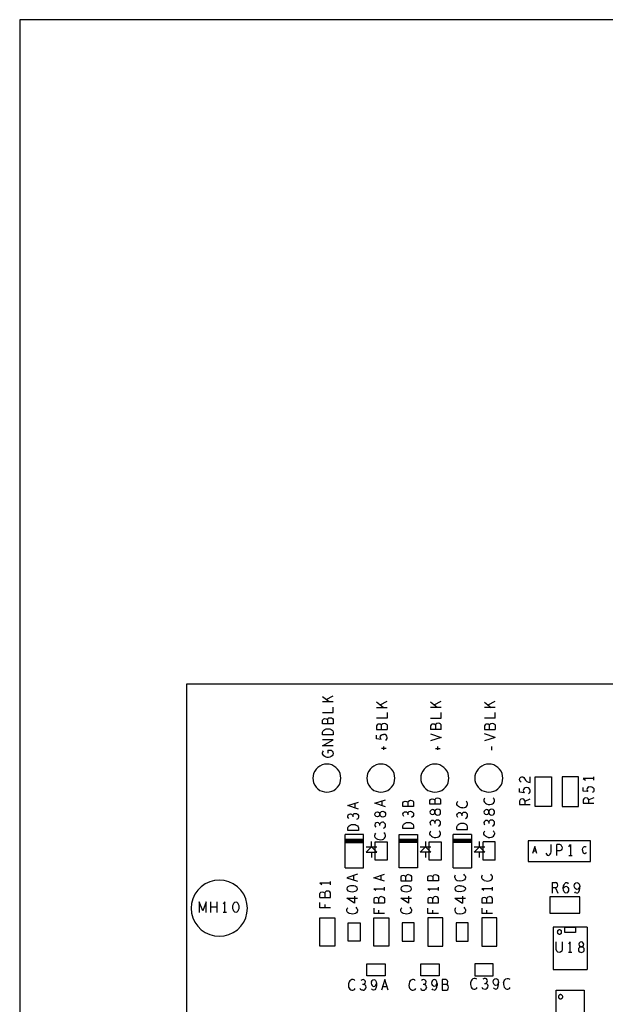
# Model space of a CAD drawing. Extents: x 23.5 to 56.5, y 21.5 to 42.5.
# Tile 8 of 15: x 23.5 to 29, y 33.4 to 42.5. Entities that reach past the tile are written whole.
import ezdxf

# ---------------------------------------------------------------- set-up
doc = ezdxf.new("R2010")
doc.units = 0
doc.layers.add('RVP8-IFD_F_tas', color=2, linetype='CONTINUOUS')

msp = doc.modelspace()

# ---------------------------------------------------------------- linework, layer by layer
at = {"layer": 'RVP8-IFD_F_tas'}
for points in [[(23.545, 21.545), (56.545, 21.545), (56.545, 42.545), (23.545, 42.545), (23.545, 21.545), (23.545, 21.545)], [(26.349, 35.917), (26.349, 35.942), (26.354, 35.953), (26.361, 35.96), (26.371, 35.966), (26.383, 35.972), (26.399, 35.973), (26.416, 35.972), (26.428, 35.966), (26.438, 35.96), (26.444, 35.953), (26.449, 35.942), (26.449, 35.917), (26.349, 35.917)], [(26.519, 35.516), (26.517, 35.538), (26.512, 35.56), (26.502, 35.581), (26.489, 35.599), (26.473, 35.615), (26.454, 35.628), (26.434, 35.638), (26.412, 35.644), (26.389, 35.646), (26.367, 35.644), (26.345, 35.638), (26.324, 35.628), (26.306, 35.615), (26.29, 35.599), (26.277, 35.581), (26.267, 35.56), (26.261, 35.538), (26.259, 35.516), (26.261, 35.493), (26.267, 35.471), (26.277, 35.451), (26.29, 35.432), (26.306, 35.416), (26.324, 35.403), (26.345, 35.394), (26.367, 35.388), (26.389, 35.386), (26.412, 35.388), (26.434, 35.394), (26.454, 35.403), (26.473, 35.416), (26.489, 35.432), (26.502, 35.451), (26.512, 35.471), (26.517, 35.493), (26.519, 35.516)], [(27.019, 35.516), (27.017, 35.538), (27.012, 35.56), (27.002, 35.581), (26.989, 35.599), (26.973, 35.615), (26.954, 35.628), (26.934, 35.638), (26.912, 35.644), (26.889, 35.646), (26.867, 35.644), (26.845, 35.638), (26.824, 35.628), (26.806, 35.615), (26.79, 35.599), (26.777, 35.581), (26.767, 35.56), (26.761, 35.538), (26.759, 35.516), (26.761, 35.493), (26.767, 35.471), (26.777, 35.451), (26.79, 35.432), (26.806, 35.416), (26.824, 35.403), (26.845, 35.394), (26.867, 35.388), (26.889, 35.386), (26.912, 35.388), (26.934, 35.394), (26.954, 35.403), (26.973, 35.416), (26.989, 35.432), (27.002, 35.451), (27.012, 35.471), (27.017, 35.493), (27.019, 35.516)], [(27.519, 35.516), (27.517, 35.538), (27.512, 35.56), (27.502, 35.581), (27.489, 35.599), (27.473, 35.615), (27.454, 35.628), (27.434, 35.638), (27.412, 35.644), (27.389, 35.646), (27.367, 35.644), (27.345, 35.638), (27.324, 35.628), (27.306, 35.615), (27.29, 35.599), (27.277, 35.581), (27.267, 35.56), (27.261, 35.538), (27.259, 35.516), (27.261, 35.493), (27.267, 35.471), (27.277, 35.451), (27.29, 35.432), (27.306, 35.416), (27.324, 35.403), (27.345, 35.394), (27.367, 35.388), (27.389, 35.386), (27.412, 35.388), (27.434, 35.394), (27.454, 35.403), (27.473, 35.416), (27.489, 35.432), (27.502, 35.451), (27.512, 35.471), (27.517, 35.493), (27.519, 35.516)], [(28.019, 35.516), (28.017, 35.538), (28.012, 35.56), (28.002, 35.581), (27.989, 35.599), (27.973, 35.615), (27.954, 35.628), (27.934, 35.638), (27.912, 35.644), (27.889, 35.646), (27.867, 35.644), (27.845, 35.638), (27.824, 35.628), (27.806, 35.615), (27.79, 35.599), (27.777, 35.581), (27.767, 35.56), (27.761, 35.538), (27.759, 35.516), (27.761, 35.493), (27.767, 35.471), (27.777, 35.451), (27.79, 35.432), (27.806, 35.416), (27.824, 35.403), (27.845, 35.394), (27.867, 35.388), (27.889, 35.386), (27.912, 35.388), (27.934, 35.394), (27.954, 35.403), (27.973, 35.416), (27.989, 35.432), (28.002, 35.451), (28.012, 35.471), (28.017, 35.493), (28.019, 35.516)], [(28.318, 35.252), (28.318, 35.528), (28.468, 35.528), (28.468, 35.252), (28.318, 35.252)], [(28.568, 35.252), (28.718, 35.252), (28.718, 35.528), (28.568, 35.528), (28.568, 35.252)], [(27.428, 35.226), (27.417, 35.229), (27.405, 35.226), (27.395, 35.219), (27.39, 35.207), (27.387, 35.215), (27.378, 35.221), (27.367, 35.224), (27.355, 35.22), (27.347, 35.211), (27.343, 35.201), (27.347, 35.191), (27.355, 35.182), (27.367, 35.178), (27.378, 35.181), (27.387, 35.187), (27.39, 35.195), (27.395, 35.183), (27.405, 35.176), (27.417, 35.173), (27.428, 35.176), (27.437, 35.182), (27.442, 35.192), (27.443, 35.201), (27.442, 35.21), (27.437, 35.22), (27.428, 35.226)], [(26.895, 35.156), (26.885, 35.163), (26.88, 35.175), (26.877, 35.167), (26.868, 35.161), (26.857, 35.158), (26.845, 35.162), (26.837, 35.171), (26.833, 35.181), (26.837, 35.191), (26.845, 35.2), (26.857, 35.204), (26.868, 35.201), (26.877, 35.195), (26.88, 35.187), (26.88, 35.175), (26.88, 35.187), (26.885, 35.199), (26.895, 35.206), (26.907, 35.209), (26.918, 35.206), (26.927, 35.2), (26.932, 35.19), (26.933, 35.181), (26.932, 35.172), (26.927, 35.162), (26.918, 35.156), (26.907, 35.153), (26.895, 35.156)], [(27.39, 35.207), (27.39, 35.195), (27.39, 35.207)], [(27.89, 35.195), (27.89, 35.207), (27.89, 35.195)], [(26.583, 35.03), (26.583, 35.055), (26.588, 35.066), (26.595, 35.073), (26.605, 35.079), (26.617, 35.085), (26.633, 35.086), (26.65, 35.085), (26.662, 35.079), (26.672, 35.073), (26.678, 35.066), (26.683, 35.055), (26.683, 35.03), (26.583, 35.03)], [(27.093, 35.05), (27.093, 35.075), (27.098, 35.086), (27.105, 35.093), (27.115, 35.099), (27.127, 35.105), (27.143, 35.106), (27.16, 35.105), (27.172, 35.099), (27.182, 35.093), (27.188, 35.086), (27.193, 35.075), (27.193, 35.05), (27.093, 35.05)], [(27.058, 34.686), (27.058, 34.994), (27.228, 34.994), (27.228, 34.686), (27.058, 34.686)], [(27.228, 34.919), (27.058, 34.919), (27.058, 34.95), (27.228, 34.95), (27.228, 34.919)], [(26.948, 34.925), (26.948, 34.755), (26.838, 34.755), (26.838, 34.925), (26.948, 34.925)], [(27.448, 34.925), (27.448, 34.755), (27.338, 34.755), (27.338, 34.925), (27.448, 34.925)], [(28.254, 34.936), (28.254, 34.744), (28.832, 34.744), (28.832, 34.936), (28.254, 34.936)], [(25.653, 34.31), (25.649, 34.355), (25.638, 34.399), (25.619, 34.44), (25.593, 34.477), (25.561, 34.509), (25.523, 34.535), (25.482, 34.554), (25.439, 34.566), (25.393, 34.57), (25.348, 34.566), (25.305, 34.554), (25.263, 34.535), (25.226, 34.509), (25.194, 34.477), (25.168, 34.44), (25.149, 34.399), (25.137, 34.355), (25.133, 34.31), (25.137, 34.265), (25.149, 34.221), (25.168, 34.18), (25.194, 34.143), (25.226, 34.111), (25.263, 34.085), (25.305, 34.066), (25.348, 34.054), (25.393, 34.05), (25.439, 34.054), (25.482, 34.066), (25.523, 34.085), (25.561, 34.111), (25.593, 34.143), (25.619, 34.18), (25.638, 34.221), (25.649, 34.265), (25.653, 34.31)], [(26.623, 34.519), (26.608, 34.518), (26.595, 34.514), (26.585, 34.509), (26.577, 34.501), (26.573, 34.491), (26.577, 34.481), (26.585, 34.473), (26.595, 34.468), (26.608, 34.464), (26.623, 34.463), (26.638, 34.464), (26.652, 34.468), (26.662, 34.473), (26.67, 34.481), (26.673, 34.491), (26.67, 34.501), (26.662, 34.509), (26.652, 34.514), (26.638, 34.518), (26.623, 34.519)], [(27.323, 34.36), (27.423, 34.36), (27.423, 34.402), (27.417, 34.41), (27.407, 34.416), (27.395, 34.418), (27.383, 34.416), (27.373, 34.408), (27.37, 34.399), (27.365, 34.404), (27.357, 34.408), (27.345, 34.41), (27.335, 34.408), (27.328, 34.403), (27.323, 34.394), (27.323, 34.36)], [(28.731, 34.415), (28.455, 34.415), (28.455, 34.265), (28.731, 34.265), (28.731, 34.415)], [(25.557, 34.273), (25.546, 34.27), (25.536, 34.273), (25.529, 34.282), (25.524, 34.292), (25.52, 34.305), (25.519, 34.32), (25.52, 34.335), (25.524, 34.348), (25.529, 34.358), (25.536, 34.367), (25.546, 34.37), (25.557, 34.367), (25.564, 34.358), (25.569, 34.348), (25.573, 34.335), (25.574, 34.32), (25.573, 34.305), (25.569, 34.292), (25.564, 34.282), (25.557, 34.273)], [(26.462, 33.958), (26.324, 33.958), (26.324, 34.222), (26.462, 34.222), (26.462, 33.958)], [(26.962, 34.222), (26.962, 33.958), (26.824, 33.958), (26.824, 34.222), (26.962, 34.222)], [(27.324, 34.222), (27.324, 33.958), (27.462, 33.958), (27.462, 34.222), (27.324, 34.222)], [(26.698, 34.005), (26.588, 34.005), (26.588, 34.175), (26.698, 34.175), (26.698, 34.005)], [(27.088, 34.175), (27.088, 34.005), (27.198, 34.005), (27.198, 34.175), (27.088, 34.175)], [(27.588, 34.175), (27.588, 34.005), (27.698, 34.005), (27.698, 34.175), (27.588, 34.175)], [(28.593, 34.086), (28.593, 34.136), (28.693, 34.136), (28.693, 34.086), (28.593, 34.086)], [(28.563, 34.09), (28.563, 34.093), (28.562, 34.097), (28.561, 34.1), (28.559, 34.103), (28.556, 34.105), (28.553, 34.107), (28.55, 34.109), (28.547, 34.11), (28.543, 34.11), (28.54, 34.11), (28.537, 34.109), (28.533, 34.107), (28.531, 34.105), (28.528, 34.103), (28.526, 34.1), (28.525, 34.097), (28.524, 34.093), (28.523, 34.09), (28.524, 34.086), (28.525, 34.083), (28.526, 34.08), (28.528, 34.077), (28.531, 34.075), (28.533, 34.073), (28.537, 34.071), (28.54, 34.07), (28.543, 34.07), (28.547, 34.07), (28.55, 34.071), (28.553, 34.073), (28.556, 34.075), (28.559, 34.077), (28.561, 34.08), (28.562, 34.083), (28.563, 34.086), (28.563, 34.09)], [(28.726, 33.988), (28.723, 33.977), (28.725, 33.965), (28.731, 33.957), (28.739, 33.953), (28.728, 33.948), (28.72, 33.938), (28.718, 33.927), (28.72, 33.915), (28.726, 33.907), (28.737, 33.902), (28.745, 33.9), (28.754, 33.902), (28.764, 33.907), (28.771, 33.915), (28.773, 33.927), (28.771, 33.938), (28.763, 33.948), (28.752, 33.953), (28.739, 33.953), (28.752, 33.953), (28.759, 33.957), (28.766, 33.965), (28.768, 33.977), (28.764, 33.988), (28.756, 33.997), (28.745, 34), (28.735, 33.997), (28.726, 33.988)], [(26.928, 33.685), (26.758, 33.685), (26.758, 33.795), (26.928, 33.795), (26.928, 33.685)], [(27.428, 33.685), (27.258, 33.685), (27.258, 33.795), (27.428, 33.795), (27.428, 33.685)], [(28.773, 33.03), (28.513, 33.03), (28.513, 33.55), (28.773, 33.55), (28.773, 33.03)], [(28.573, 33.49), (28.573, 33.493), (28.572, 33.497), (28.571, 33.5), (28.569, 33.503), (28.566, 33.505), (28.563, 33.507), (28.56, 33.509), (28.557, 33.51), (28.553, 33.51), (28.55, 33.51), (28.547, 33.509), (28.543, 33.507), (28.541, 33.505), (28.538, 33.503), (28.536, 33.5), (28.535, 33.497), (28.534, 33.493), (28.533, 33.49), (28.534, 33.486), (28.535, 33.483), (28.536, 33.48), (28.538, 33.477), (28.541, 33.475), (28.543, 33.473), (28.547, 33.471), (28.55, 33.47), (28.553, 33.47), (28.557, 33.47), (28.56, 33.471), (28.563, 33.473), (28.566, 33.475), (28.569, 33.477), (28.571, 33.48), (28.572, 33.483), (28.573, 33.486), (28.573, 33.49)]]:
    msp.add_lwpolyline(points, close=True, dxfattribs=at)
for points in [[(25.093, 28.39), (25.093, 36.39), (43.093, 36.39)], [(26.411, 36.223), (26.349, 36.271)], [(26.383, 36.245), (26.449, 36.279)], [(26.883, 36.194), (26.949, 36.228)], [(27.383, 36.194), (27.449, 36.228)], [(27.883, 36.194), (27.949, 36.228)], [(26.449, 36.223), (26.349, 36.223)], [(26.349, 36.124), (26.449, 36.124), (26.449, 36.174)], [(26.911, 36.172), (26.849, 36.22)], [(26.849, 36.172), (26.949, 36.172)], [(27.411, 36.172), (27.349, 36.22)], [(27.449, 36.172), (27.349, 36.172)], [(27.849, 36.22), (27.911, 36.172)], [(27.949, 36.172), (27.849, 36.172)], [(26.396, 36.057), (26.399, 36.066), (26.409, 36.074), (26.421, 36.076), (26.433, 36.074), (26.443, 36.068), (26.449, 36.06), (26.449, 36.018), (26.349, 36.018)], [(26.349, 36.018), (26.349, 36.052), (26.354, 36.061), (26.361, 36.066), (26.371, 36.068), (26.383, 36.066), (26.391, 36.062), (26.396, 36.057), (26.396, 36.018)], [(26.949, 36.073), (26.849, 36.073)], [(26.949, 36.123), (26.949, 36.073)], [(27.349, 36.073), (27.449, 36.073), (27.449, 36.123)], [(27.949, 36.073), (27.849, 36.073)], [(27.949, 36.073), (27.949, 36.123)], [(26.896, 35.967), (26.896, 36.006), (26.891, 36.011), (26.883, 36.015), (26.871, 36.017), (26.861, 36.015), (26.854, 36.01), (26.849, 36.001), (26.849, 35.967)], [(26.849, 35.967), (26.949, 35.967)], [(26.896, 36.006), (26.899, 36.015), (26.909, 36.023), (26.921, 36.025), (26.933, 36.023), (26.943, 36.017), (26.949, 36.009), (26.949, 35.967)], [(27.396, 36.006), (27.391, 36.011), (27.383, 36.015), (27.371, 36.017), (27.361, 36.015), (27.354, 36.01), (27.349, 36.001), (27.349, 35.967)], [(27.449, 35.967), (27.349, 35.967)], [(27.449, 35.967), (27.449, 36.009), (27.443, 36.017), (27.433, 36.023), (27.421, 36.025), (27.409, 36.023), (27.399, 36.015), (27.396, 36.006), (27.396, 35.967)], [(27.861, 36.015), (27.854, 36.01), (27.849, 36.001), (27.849, 35.967), (27.949, 35.967)], [(27.896, 35.967), (27.896, 36.006), (27.891, 36.011), (27.883, 36.015), (27.871, 36.017), (27.861, 36.015)], [(27.896, 36.006), (27.899, 36.015)], [(27.899, 36.015), (27.909, 36.023), (27.921, 36.025), (27.933, 36.023), (27.943, 36.017), (27.949, 36.009), (27.949, 35.967)], [(26.449, 35.814), (26.349, 35.814), (26.449, 35.872), (26.349, 35.872)], [(26.893, 35.875), (26.849, 35.879), (26.849, 35.913)], [(26.893, 35.875), (26.886, 35.886), (26.884, 35.895), (26.886, 35.904), (26.893, 35.913), (26.901, 35.919), (26.914, 35.922)], [(26.934, 35.866), (26.943, 35.874), (26.948, 35.883), (26.949, 35.894), (26.946, 35.905), (26.939, 35.914), (26.928, 35.921), (26.914, 35.922)], [(27.349, 35.926), (27.449, 35.894)], [(27.449, 35.894), (27.349, 35.862)], [(27.949, 35.894), (27.849, 35.926)], [(27.949, 35.894), (27.849, 35.862)], [(26.399, 35.774), (26.399, 35.749)], [(26.399, 35.774), (26.429, 35.774), (26.439, 35.766), (26.446, 35.757), (26.449, 35.745), (26.446, 35.732), (26.439, 35.723), (26.429, 35.716)], [(26.938, 35.792), (26.894, 35.792)], [(26.916, 35.778), (26.916, 35.808)], [(27.394, 35.792), (27.438, 35.792)], [(27.416, 35.778), (27.416, 35.808)], [(27.916, 35.775), (27.916, 35.808)], [(26.429, 35.716), (26.418, 35.711), (26.404, 35.708), (26.393, 35.708), (26.383, 35.711), (26.371, 35.716), (26.361, 35.723), (26.354, 35.731), (26.349, 35.741), (26.349, 35.75), (26.353, 35.76), (26.359, 35.768)], [(28.19, 35.478), (28.18, 35.485), (28.175, 35.494), (28.173, 35.504), (28.177, 35.517), (28.185, 35.526), (28.195, 35.529), (28.205, 35.527), (28.213, 35.522), (28.23, 35.497), (28.242, 35.485), (28.258, 35.478), (28.273, 35.475), (28.273, 35.529)], [(28.863, 35.512), (28.763, 35.512), (28.783, 35.497)], [(28.863, 35.497), (28.863, 35.527)], [(28.258, 35.372), (28.267, 35.38), (28.272, 35.389), (28.273, 35.4), (28.27, 35.411), (28.263, 35.42), (28.252, 35.427), (28.238, 35.428), (28.225, 35.425), (28.217, 35.419), (28.21, 35.41), (28.208, 35.401), (28.21, 35.392), (28.217, 35.381), (28.173, 35.385), (28.173, 35.419)], [(28.815, 35.435), (28.807, 35.429), (28.8, 35.42), (28.798, 35.411), (28.8, 35.402), (28.807, 35.391), (28.763, 35.395), (28.763, 35.429)], [(28.815, 35.435), (28.828, 35.438), (28.842, 35.437), (28.853, 35.43), (28.86, 35.421), (28.863, 35.41), (28.862, 35.399), (28.857, 35.39), (28.848, 35.382)], [(26.933, 35.251), (26.833, 35.283), (26.933, 35.315)], [(27.443, 35.274), (27.343, 35.274), (27.343, 35.308), (27.348, 35.317), (27.355, 35.322), (27.365, 35.324), (27.377, 35.322), (27.385, 35.318), (27.39, 35.313), (27.39, 35.274)], [(27.39, 35.313), (27.393, 35.322), (27.403, 35.33), (27.415, 35.332), (27.427, 35.33), (27.437, 35.324), (27.443, 35.316), (27.443, 35.274)], [(27.852, 35.331), (27.847, 35.323), (27.843, 35.314), (27.843, 35.304), (27.848, 35.293), (27.857, 35.284), (27.867, 35.278), (27.883, 35.273), (27.898, 35.271), (27.913, 35.274)], [(27.913, 35.274), (27.923, 35.278), (27.933, 35.285), (27.94, 35.294), (27.943, 35.303), (27.943, 35.312), (27.94, 35.321), (27.935, 35.328), (27.928, 35.335)], [(28.225, 35.273), (28.225, 35.304), (28.22, 35.313), (28.212, 35.321), (28.198, 35.323), (28.185, 35.321), (28.178, 35.314), (28.173, 35.304)], [(28.225, 35.304), (28.273, 35.323)], [(28.863, 35.333), (28.815, 35.314), (28.81, 35.323), (28.802, 35.331), (28.788, 35.333), (28.775, 35.331), (28.768, 35.324), (28.763, 35.314), (28.763, 35.283), (28.863, 35.283)], [(28.815, 35.283), (28.815, 35.314)], [(26.683, 35.23), (26.583, 35.262), (26.683, 35.294)], [(26.648, 35.282), (26.648, 35.242)], [(26.898, 35.303), (26.898, 35.263)], [(27.193, 35.253), (27.093, 35.253), (27.093, 35.287), (27.098, 35.296), (27.105, 35.301), (27.115, 35.303), (27.127, 35.301), (27.135, 35.297), (27.14, 35.292), (27.14, 35.253)], [(27.14, 35.292), (27.143, 35.301), (27.153, 35.309), (27.165, 35.311), (27.177, 35.309), (27.187, 35.303), (27.193, 35.295), (27.193, 35.253)], [(27.607, 35.253), (27.598, 35.262), (27.593, 35.273), (27.593, 35.283), (27.597, 35.292)], [(27.597, 35.292), (27.602, 35.3)], [(27.648, 35.24), (27.633, 35.242), (27.617, 35.247), (27.607, 35.253)], [(27.648, 35.24), (27.663, 35.243), (27.673, 35.247), (27.683, 35.254), (27.69, 35.263), (27.693, 35.272), (27.693, 35.281), (27.69, 35.29), (27.685, 35.297), (27.678, 35.304)], [(27.895, 35.219), (27.89, 35.207), (27.887, 35.215), (27.878, 35.221), (27.867, 35.224), (27.855, 35.22), (27.847, 35.211), (27.843, 35.201), (27.847, 35.191), (27.855, 35.182), (27.867, 35.178), (27.878, 35.181), (27.887, 35.187), (27.89, 35.195), (27.895, 35.183), (27.905, 35.176)], [(27.905, 35.176), (27.917, 35.173), (27.928, 35.176), (27.937, 35.182), (27.942, 35.192), (27.943, 35.201), (27.942, 35.21), (27.937, 35.22), (27.928, 35.226), (27.917, 35.229), (27.905, 35.226), (27.895, 35.219)], [(28.173, 35.304), (28.173, 35.273), (28.273, 35.273)], [(26.592, 35.142), (26.585, 35.154), (26.583, 35.165), (26.588, 35.176), (26.597, 35.183), (26.607, 35.185), (26.617, 35.183), (26.625, 35.176), (26.63, 35.169), (26.63, 35.157)], [(26.63, 35.169), (26.633, 35.178), (26.642, 35.187), (26.653, 35.189), (26.663, 35.188), (26.673, 35.181), (26.682, 35.171), (26.683, 35.161), (26.682, 35.15), (26.675, 35.14), (26.663, 35.132)], [(27.102, 35.162), (27.095, 35.174), (27.093, 35.185), (27.098, 35.196), (27.107, 35.203), (27.117, 35.205), (27.127, 35.203), (27.135, 35.196), (27.14, 35.189), (27.14, 35.177)], [(27.14, 35.189), (27.143, 35.198), (27.152, 35.207), (27.163, 35.209), (27.173, 35.208), (27.183, 35.201), (27.192, 35.191), (27.193, 35.181), (27.192, 35.17), (27.185, 35.16), (27.173, 35.152)], [(27.602, 35.152), (27.595, 35.164), (27.593, 35.175), (27.598, 35.186)], [(27.673, 35.142), (27.685, 35.15), (27.692, 35.16), (27.693, 35.171), (27.692, 35.181), (27.683, 35.191), (27.673, 35.198), (27.663, 35.199), (27.652, 35.197), (27.643, 35.188), (27.64, 35.179), (27.635, 35.186), (27.627, 35.193), (27.617, 35.195), (27.607, 35.193), (27.598, 35.186)], [(27.64, 35.179), (27.64, 35.167)], [(26.913, 35.051), (26.925, 35.059), (26.932, 35.069), (26.933, 35.08), (26.932, 35.09), (26.923, 35.1), (26.913, 35.107), (26.903, 35.108), (26.892, 35.106), (26.883, 35.097), (26.88, 35.088), (26.875, 35.095), (26.867, 35.102), (26.857, 35.104), (26.847, 35.102), (26.838, 35.095), (26.833, 35.084), (26.835, 35.073), (26.842, 35.061)], [(26.88, 35.076), (26.88, 35.088)], [(27.39, 35.108), (27.385, 35.115), (27.377, 35.122), (27.367, 35.124), (27.357, 35.122), (27.348, 35.115), (27.343, 35.104), (27.345, 35.093), (27.352, 35.081)], [(27.402, 35.126), (27.393, 35.117), (27.39, 35.108), (27.39, 35.096)], [(27.423, 35.071), (27.435, 35.079), (27.442, 35.089), (27.443, 35.1), (27.442, 35.11), (27.433, 35.12), (27.423, 35.127), (27.413, 35.128), (27.402, 35.126)], [(27.593, 35.04), (27.593, 35.065), (27.598, 35.076), (27.605, 35.083)], [(27.593, 35.04), (27.693, 35.04)], [(27.693, 35.04), (27.693, 35.065), (27.688, 35.076), (27.682, 35.083), (27.672, 35.089), (27.66, 35.095), (27.643, 35.096), (27.627, 35.095), (27.615, 35.089), (27.605, 35.083)], [(27.877, 35.122), (27.867, 35.124), (27.857, 35.122), (27.848, 35.115), (27.843, 35.104), (27.845, 35.093)], [(27.852, 35.081), (27.845, 35.093)], [(27.877, 35.122), (27.885, 35.115), (27.89, 35.108), (27.893, 35.117)], [(27.89, 35.108), (27.89, 35.096)], [(27.923, 35.071), (27.935, 35.079), (27.942, 35.089), (27.943, 35.1), (27.942, 35.11), (27.933, 35.12), (27.923, 35.127), (27.913, 35.128), (27.902, 35.126), (27.893, 35.117)], [(26.558, 34.686), (26.558, 34.994)], [(26.728, 34.686), (26.728, 34.994), (26.558, 34.994)], [(26.558, 34.95), (26.558, 34.919)], [(26.558, 34.95), (26.728, 34.95)], [(26.558, 34.919), (26.728, 34.919), (26.728, 34.95)], [(26.838, 34.967), (26.833, 34.978), (26.833, 34.988), (26.837, 34.997), (26.842, 35.005)], [(26.838, 34.967), (26.847, 34.958), (26.857, 34.952), (26.873, 34.947), (26.888, 34.945), (26.903, 34.948), (26.913, 34.952), (26.923, 34.959), (26.93, 34.968), (26.933, 34.977), (26.933, 34.986), (26.93, 34.995), (26.925, 35.002), (26.918, 35.009)], [(27.352, 35.025), (27.347, 35.017), (27.343, 35.008)], [(27.348, 34.987), (27.343, 34.998), (27.343, 35.008)], [(27.348, 34.987), (27.357, 34.978), (27.367, 34.972), (27.383, 34.967), (27.398, 34.965), (27.413, 34.968), (27.423, 34.972), (27.433, 34.979), (27.44, 34.988), (27.443, 34.997), (27.443, 35.006), (27.44, 35.015), (27.435, 35.022), (27.428, 35.029)], [(27.558, 34.686), (27.558, 34.994)], [(27.728, 34.994), (27.558, 34.994)], [(27.558, 34.919), (27.558, 34.95), (27.728, 34.95)], [(27.728, 34.994), (27.728, 34.686)], [(27.728, 34.919), (27.728, 34.95)], [(27.883, 34.967), (27.867, 34.972), (27.857, 34.978), (27.848, 34.987), (27.843, 34.998), (27.843, 35.008), (27.847, 35.017), (27.852, 35.025)], [(27.883, 34.967), (27.898, 34.965), (27.913, 34.968)], [(27.913, 34.968), (27.923, 34.972), (27.933, 34.979), (27.94, 34.988), (27.943, 34.997)], [(27.94, 35.015), (27.935, 35.022), (27.928, 35.029)], [(27.94, 35.015), (27.943, 35.006), (27.943, 34.997)], [(26.728, 34.942), (26.558, 34.942)], [(26.728, 34.933), (26.558, 34.933)], [(26.558, 34.923), (26.728, 34.923)], [(26.803, 34.88), (26.753, 34.83), (26.853, 34.83), (26.803, 34.88), (26.803, 34.93)], [(26.753, 34.88), (26.853, 34.88)], [(27.228, 34.942), (27.058, 34.942)], [(27.058, 34.933), (27.228, 34.933)], [(27.228, 34.923), (27.058, 34.923)], [(27.303, 34.93), (27.303, 34.88), (27.353, 34.83), (27.253, 34.83)], [(27.253, 34.83), (27.303, 34.88)], [(27.253, 34.88), (27.353, 34.88)], [(27.728, 34.942), (27.558, 34.942)], [(27.558, 34.933), (27.728, 34.933)], [(27.728, 34.923), (27.558, 34.923)], [(27.728, 34.919), (27.558, 34.919)], [(27.753, 34.83), (27.803, 34.88), (27.803, 34.93)], [(27.803, 34.88), (27.853, 34.83), (27.753, 34.83)], [(27.753, 34.88), (27.853, 34.88)], [(27.948, 34.755), (27.838, 34.755), (27.838, 34.925)], [(27.948, 34.755), (27.948, 34.925), (27.838, 34.925)], [(28.314, 34.881), (28.295, 34.819)], [(28.334, 34.819), (28.314, 34.881)], [(28.416, 34.82), (28.422, 34.81), (28.43, 34.803), (28.439, 34.8), (28.449, 34.803), (28.457, 34.81), (28.464, 34.82), (28.467, 34.833), (28.467, 34.9)], [(28.518, 34.8), (28.518, 34.9)], [(28.566, 34.883), (28.559, 34.895), (28.548, 34.9), (28.518, 34.9)], [(28.566, 34.883), (28.569, 34.87), (28.566, 34.857), (28.56, 34.847), (28.548, 34.842), (28.518, 34.842)], [(28.63, 34.88), (28.645, 34.9)], [(28.645, 34.9), (28.645, 34.8)], [(28.755, 34.847), (28.756, 34.856), (28.759, 34.867), (28.763, 34.873), (28.768, 34.878), (28.775, 34.881), (28.781, 34.881), (28.787, 34.879), (28.791, 34.876)], [(26.803, 34.83), (26.803, 34.78)], [(27.303, 34.83), (27.303, 34.78)], [(27.803, 34.78), (27.803, 34.83)], [(28.302, 34.841), (28.327, 34.841)], [(28.63, 34.8), (28.661, 34.8)], [(28.755, 34.847), (28.757, 34.838), (28.759, 34.832), (28.764, 34.825), (28.769, 34.821), (28.774, 34.819), (28.78, 34.819), (28.785, 34.821), (28.79, 34.824), (28.794, 34.829)], [(26.558, 34.686), (26.728, 34.686)], [(27.558, 34.686), (27.728, 34.686)], [(26.673, 34.625), (26.573, 34.593), (26.673, 34.561)], [(26.638, 34.573), (26.638, 34.613)], [(26.923, 34.561), (26.823, 34.593), (26.923, 34.625)], [(26.888, 34.613), (26.888, 34.573)], [(27.085, 34.612), (27.078, 34.607), (27.073, 34.598), (27.073, 34.564), (27.173, 34.564)], [(27.12, 34.564), (27.12, 34.603), (27.115, 34.608), (27.107, 34.612), (27.095, 34.614), (27.085, 34.612)], [(27.145, 34.622), (27.133, 34.62), (27.123, 34.612), (27.12, 34.603)], [(27.145, 34.622), (27.157, 34.62), (27.167, 34.614), (27.173, 34.606), (27.173, 34.564)], [(27.423, 34.564), (27.323, 34.564), (27.323, 34.598), (27.328, 34.607), (27.335, 34.612), (27.345, 34.614), (27.357, 34.612), (27.365, 34.608), (27.37, 34.603), (27.37, 34.564)], [(27.37, 34.603), (27.373, 34.612), (27.383, 34.62), (27.395, 34.622), (27.407, 34.62), (27.417, 34.614), (27.423, 34.606), (27.423, 34.564)], [(27.573, 34.594), (27.573, 34.604), (27.577, 34.613), (27.582, 34.621)], [(27.573, 34.594), (27.578, 34.583), (27.587, 34.574), (27.597, 34.568), (27.613, 34.563)], [(27.665, 34.618), (27.67, 34.611), (27.673, 34.602), (27.673, 34.593), (27.67, 34.584), (27.663, 34.575), (27.653, 34.568), (27.643, 34.564), (27.628, 34.561), (27.613, 34.563)], [(27.665, 34.618), (27.658, 34.625)], [(27.847, 34.568), (27.837, 34.574), (27.828, 34.583), (27.823, 34.594), (27.823, 34.604), (27.827, 34.613), (27.832, 34.621)], [(27.903, 34.568), (27.913, 34.575), (27.92, 34.584), (27.923, 34.593), (27.923, 34.602), (27.92, 34.611), (27.915, 34.618), (27.908, 34.625)], [(26.343, 34.527), (26.323, 34.542)], [(26.423, 34.542), (26.323, 34.542)], [(26.423, 34.527), (26.423, 34.557)], [(26.923, 34.476), (26.923, 34.506)], [(27.077, 34.501), (27.073, 34.491), (27.077, 34.481), (27.085, 34.473), (27.095, 34.468), (27.108, 34.464), (27.123, 34.463), (27.138, 34.464), (27.152, 34.468), (27.162, 34.473), (27.17, 34.481), (27.173, 34.491), (27.17, 34.501), (27.162, 34.509), (27.152, 34.514)], [(27.108, 34.518), (27.095, 34.514), (27.085, 34.509), (27.077, 34.501)], [(27.152, 34.514), (27.138, 34.518), (27.123, 34.519), (27.108, 34.518)], [(27.423, 34.476), (27.423, 34.506)], [(27.577, 34.501), (27.573, 34.491), (27.577, 34.481), (27.585, 34.473), (27.595, 34.468), (27.608, 34.464)], [(27.577, 34.501), (27.585, 34.509), (27.595, 34.514)], [(27.623, 34.519), (27.608, 34.518), (27.595, 34.514)], [(27.623, 34.519), (27.638, 34.518), (27.652, 34.514), (27.662, 34.509), (27.67, 34.501), (27.673, 34.491), (27.67, 34.481), (27.662, 34.473), (27.652, 34.468), (27.638, 34.464), (27.623, 34.463), (27.608, 34.464)], [(27.847, 34.568), (27.863, 34.563), (27.878, 34.561), (27.893, 34.564), (27.903, 34.568)], [(27.923, 34.476), (27.923, 34.506)], [(28.476, 34.55), (28.508, 34.55)], [(28.476, 34.55), (28.476, 34.45)], [(28.524, 34.512), (28.517, 34.503), (28.508, 34.498), (28.476, 34.498)], [(28.524, 34.512), (28.527, 34.525), (28.524, 34.538), (28.518, 34.545), (28.508, 34.55)], [(28.508, 34.498), (28.527, 34.45)], [(28.626, 34.493), (28.627, 34.482), (28.626, 34.472), (28.621, 34.462), (28.614, 34.453), (28.605, 34.45), (28.595, 34.453), (28.586, 34.463), (28.581, 34.478), (28.579, 34.495), (28.582, 34.517), (28.586, 34.528), (28.592, 34.54), (28.601, 34.548), (28.61, 34.55), (28.619, 34.547), (28.625, 34.538)], [(28.615, 34.51), (28.606, 34.513), (28.596, 34.51), (28.588, 34.503), (28.579, 34.492)], [(28.615, 34.51), (28.621, 34.503), (28.626, 34.493)], [(28.703, 34.45), (28.713, 34.453), (28.722, 34.463), (28.728, 34.478), (28.731, 34.493), (28.731, 34.512), (28.723, 34.497), (28.716, 34.488), (28.705, 34.485), (28.697, 34.487), (28.689, 34.493), (28.683, 34.505), (28.68, 34.517), (28.683, 34.53), (28.688, 34.54), (28.695, 34.547), (28.705, 34.55), (28.714, 34.547), (28.722, 34.54), (28.728, 34.527), (28.731, 34.512)], [(26.323, 34.411), (26.323, 34.445), (26.328, 34.454), (26.335, 34.459), (26.345, 34.461), (26.357, 34.459), (26.365, 34.455), (26.37, 34.45), (26.37, 34.411)], [(26.323, 34.411), (26.423, 34.411)], [(26.37, 34.45), (26.373, 34.459)], [(26.395, 34.469), (26.383, 34.467), (26.373, 34.459)], [(26.423, 34.411), (26.423, 34.453), (26.417, 34.461), (26.407, 34.467), (26.395, 34.469)], [(26.645, 34.421), (26.645, 34.357), (26.573, 34.404), (26.673, 34.404)], [(26.843, 34.476), (26.823, 34.491), (26.923, 34.491)], [(26.87, 34.36), (26.87, 34.399), (26.865, 34.404), (26.857, 34.408), (26.845, 34.41), (26.835, 34.408), (26.828, 34.403), (26.823, 34.394), (26.823, 34.36)], [(26.87, 34.399), (26.873, 34.408)], [(26.895, 34.418), (26.883, 34.416), (26.873, 34.408)], [(26.895, 34.418), (26.907, 34.416), (26.917, 34.41), (26.923, 34.402), (26.923, 34.36)], [(27.145, 34.421), (27.145, 34.357), (27.073, 34.404), (27.173, 34.404)], [(27.343, 34.476), (27.323, 34.491), (27.423, 34.491)], [(27.573, 34.404), (27.645, 34.357)], [(27.573, 34.404), (27.673, 34.404)], [(27.645, 34.421), (27.645, 34.357)], [(27.843, 34.476), (27.823, 34.491)], [(27.923, 34.491), (27.823, 34.491)], [(27.87, 34.36), (27.87, 34.399), (27.865, 34.404), (27.857, 34.408), (27.845, 34.41), (27.835, 34.408), (27.828, 34.403), (27.823, 34.394)], [(27.87, 34.399), (27.873, 34.408), (27.883, 34.416), (27.895, 34.418)], [(27.923, 34.36), (27.923, 34.402), (27.917, 34.41), (27.907, 34.416), (27.895, 34.418)], [(28.703, 34.45), (28.693, 34.453), (28.684, 34.462)], [(25.273, 34.37), (25.24, 34.287), (25.207, 34.37), (25.207, 34.27)], [(25.273, 34.27), (25.273, 34.37)], [(25.316, 34.27), (25.316, 34.37)], [(25.369, 34.32), (25.316, 34.32)], [(25.369, 34.37), (25.369, 34.27)], [(25.444, 34.27), (25.444, 34.37), (25.429, 34.35)], [(26.323, 34.314), (26.323, 34.362)], [(26.423, 34.314), (26.323, 34.314)], [(26.372, 34.344), (26.372, 34.314)], [(26.658, 34.319), (26.665, 34.312), (26.67, 34.305), (26.673, 34.296), (26.673, 34.287), (26.67, 34.278), (26.663, 34.269), (26.653, 34.262), (26.643, 34.258), (26.628, 34.255), (26.613, 34.257), (26.597, 34.262), (26.587, 34.268), (26.578, 34.277), (26.573, 34.288), (26.573, 34.298), (26.577, 34.307), (26.582, 34.315)], [(26.823, 34.36), (26.923, 34.36)], [(26.823, 34.311), (26.823, 34.263)], [(27.158, 34.319), (27.165, 34.312), (27.17, 34.305), (27.173, 34.296), (27.173, 34.287), (27.17, 34.278), (27.163, 34.269), (27.153, 34.262), (27.143, 34.258), (27.128, 34.255), (27.113, 34.257), (27.097, 34.262), (27.087, 34.268), (27.078, 34.277), (27.073, 34.288), (27.073, 34.298), (27.077, 34.307), (27.082, 34.315)], [(27.423, 34.263), (27.323, 34.263), (27.323, 34.311)], [(27.37, 34.36), (27.37, 34.399)], [(27.582, 34.315), (27.577, 34.307), (27.573, 34.298), (27.573, 34.288), (27.578, 34.277), (27.587, 34.268), (27.597, 34.262), (27.613, 34.257)], [(27.658, 34.319), (27.665, 34.312), (27.67, 34.305), (27.673, 34.296), (27.673, 34.287), (27.67, 34.278), (27.663, 34.269), (27.653, 34.262), (27.643, 34.258), (27.628, 34.255), (27.613, 34.257)], [(27.823, 34.394), (27.823, 34.36), (27.923, 34.36)], [(27.823, 34.311), (27.823, 34.263)], [(25.46, 34.27), (25.429, 34.27)], [(26.923, 34.263), (26.823, 34.263)], [(26.872, 34.263), (26.872, 34.293)], [(27.372, 34.263), (27.372, 34.293)], [(27.923, 34.263), (27.823, 34.263)], [(27.824, 34.222), (27.824, 33.958), (27.962, 33.958)], [(27.962, 33.958), (27.962, 34.222), (27.824, 34.222)], [(27.872, 34.263), (27.872, 34.293)], [(28.486, 34.136), (28.486, 33.744), (28.8, 33.744)], [(28.8, 34.136), (28.486, 34.136)], [(28.8, 34.136), (28.8, 33.744)], [(28.569, 34), (28.569, 33.928), (28.564, 33.913), (28.554, 33.903), (28.541, 33.9), (28.529, 33.903), (28.519, 33.913), (28.514, 33.928), (28.514, 34)], [(28.643, 33.9), (28.643, 34), (28.628, 33.98)], [(28.659, 33.9), (28.628, 33.9)], [(27.758, 33.795), (27.758, 33.685), (27.928, 33.685)], [(27.928, 33.685), (27.928, 33.795), (27.758, 33.795)], [(26.622, 33.65), (26.61, 33.645), (26.601, 33.637), (26.595, 33.627), (26.59, 33.61), (26.589, 33.595), (26.591, 33.58), (26.595, 33.57), (26.603, 33.56), (26.612, 33.553), (26.62, 33.55), (26.629, 33.55), (26.638, 33.553), (26.646, 33.558), (26.652, 33.565)], [(26.648, 33.642), (26.641, 33.647), (26.632, 33.65), (26.622, 33.65)], [(26.731, 33.603), (26.739, 33.608), (26.745, 33.617), (26.748, 33.627), (26.745, 33.637), (26.739, 33.645), (26.727, 33.65), (26.716, 33.648), (26.705, 33.642)], [(26.724, 33.55), (26.734, 33.552), (26.744, 33.56), (26.75, 33.57), (26.752, 33.58), (26.749, 33.592), (26.74, 33.6), (26.731, 33.603), (26.72, 33.603)], [(26.802, 33.63), (26.799, 33.617), (26.802, 33.605), (26.808, 33.593), (26.816, 33.587), (26.824, 33.585), (26.835, 33.588), (26.842, 33.597), (26.85, 33.612), (26.85, 33.593), (26.847, 33.578), (26.841, 33.563), (26.832, 33.553), (26.822, 33.55), (26.812, 33.553), (26.803, 33.562)], [(26.802, 33.63), (26.807, 33.64), (26.814, 33.647), (26.824, 33.65), (26.833, 33.647), (26.841, 33.64), (26.847, 33.627), (26.85, 33.612)], [(26.958, 33.55), (26.926, 33.65), (26.895, 33.55)], [(26.906, 33.585), (26.947, 33.585)], [(27.182, 33.65), (27.17, 33.645), (27.161, 33.637), (27.155, 33.627), (27.15, 33.61), (27.149, 33.595), (27.151, 33.58), (27.155, 33.57), (27.163, 33.56), (27.172, 33.553), (27.18, 33.55), (27.189, 33.55), (27.198, 33.553), (27.206, 33.558), (27.212, 33.565)], [(27.208, 33.642), (27.201, 33.647), (27.192, 33.65), (27.182, 33.65)], [(27.299, 33.645), (27.287, 33.65), (27.276, 33.648), (27.265, 33.642)], [(27.291, 33.603), (27.28, 33.603)], [(27.291, 33.603), (27.299, 33.608), (27.305, 33.617)], [(27.312, 33.58), (27.309, 33.592), (27.3, 33.6), (27.291, 33.603)], [(27.305, 33.617), (27.308, 33.627), (27.305, 33.637), (27.299, 33.645)], [(27.312, 33.58), (27.31, 33.57), (27.304, 33.56)], [(27.362, 33.63), (27.359, 33.617), (27.362, 33.605), (27.368, 33.593)], [(27.41, 33.612), (27.407, 33.627), (27.401, 33.64), (27.393, 33.647), (27.384, 33.65), (27.374, 33.647), (27.367, 33.64), (27.362, 33.63)], [(27.402, 33.597), (27.395, 33.588), (27.384, 33.585), (27.376, 33.587), (27.368, 33.593)], [(27.382, 33.55), (27.392, 33.553), (27.401, 33.563), (27.407, 33.578), (27.41, 33.593)], [(27.402, 33.597), (27.41, 33.612), (27.41, 33.593)], [(27.457, 33.65), (27.457, 33.55), (27.499, 33.55), (27.508, 33.557), (27.513, 33.567), (27.516, 33.578), (27.513, 33.59), (27.505, 33.6), (27.497, 33.603), (27.457, 33.603)], [(27.497, 33.603), (27.502, 33.608), (27.505, 33.617), (27.508, 33.628), (27.505, 33.638), (27.5, 33.645), (27.491, 33.65), (27.457, 33.65)], [(27.778, 33.652), (27.771, 33.657), (27.762, 33.66), (27.752, 33.66), (27.74, 33.655), (27.731, 33.647), (27.725, 33.637), (27.72, 33.62), (27.719, 33.605), (27.721, 33.59), (27.725, 33.58), (27.733, 33.57), (27.742, 33.563), (27.75, 33.56), (27.759, 33.56), (27.768, 33.563), (27.776, 33.568), (27.782, 33.575)], [(27.825, 33.58), (27.832, 33.568), (27.842, 33.562), (27.854, 33.56), (27.864, 33.562), (27.874, 33.57), (27.88, 33.58), (27.882, 33.59), (27.879, 33.602), (27.87, 33.61), (27.861, 33.613)], [(27.857, 33.66), (27.846, 33.658), (27.835, 33.652)], [(27.85, 33.613), (27.861, 33.613), (27.869, 33.618), (27.875, 33.627)], [(27.875, 33.627), (27.878, 33.637), (27.875, 33.647), (27.869, 33.655), (27.857, 33.66)], [(27.952, 33.56), (27.962, 33.563), (27.971, 33.573), (27.977, 33.588), (27.98, 33.603), (27.98, 33.622), (27.972, 33.607), (27.965, 33.598), (27.954, 33.595), (27.946, 33.597), (27.938, 33.603), (27.932, 33.615), (27.929, 33.627), (27.932, 33.64), (27.937, 33.65), (27.944, 33.657), (27.954, 33.66), (27.963, 33.657), (27.971, 33.65), (27.977, 33.637), (27.98, 33.622)], [(28.026, 33.62), (28.025, 33.605), (28.027, 33.59), (28.031, 33.58), (28.039, 33.57), (28.048, 33.563), (28.056, 33.56), (28.065, 33.56), (28.074, 33.563), (28.082, 33.568), (28.088, 33.575)], [(28.026, 33.62), (28.031, 33.637), (28.037, 33.647), (28.046, 33.655), (28.058, 33.66), (28.068, 33.66), (28.077, 33.657), (28.084, 33.652)], [(26.695, 33.57), (26.702, 33.558)], [(26.724, 33.55), (26.712, 33.552), (26.702, 33.558)], [(27.255, 33.57), (27.262, 33.558), (27.272, 33.552), (27.284, 33.55), (27.294, 33.552), (27.304, 33.56)], [(27.382, 33.55), (27.372, 33.553), (27.363, 33.562)], [(27.952, 33.56), (27.942, 33.563), (27.933, 33.572)]]:
    msp.add_lwpolyline(points, dxfattribs=at)

doc.saveas('drawing.dxf')
